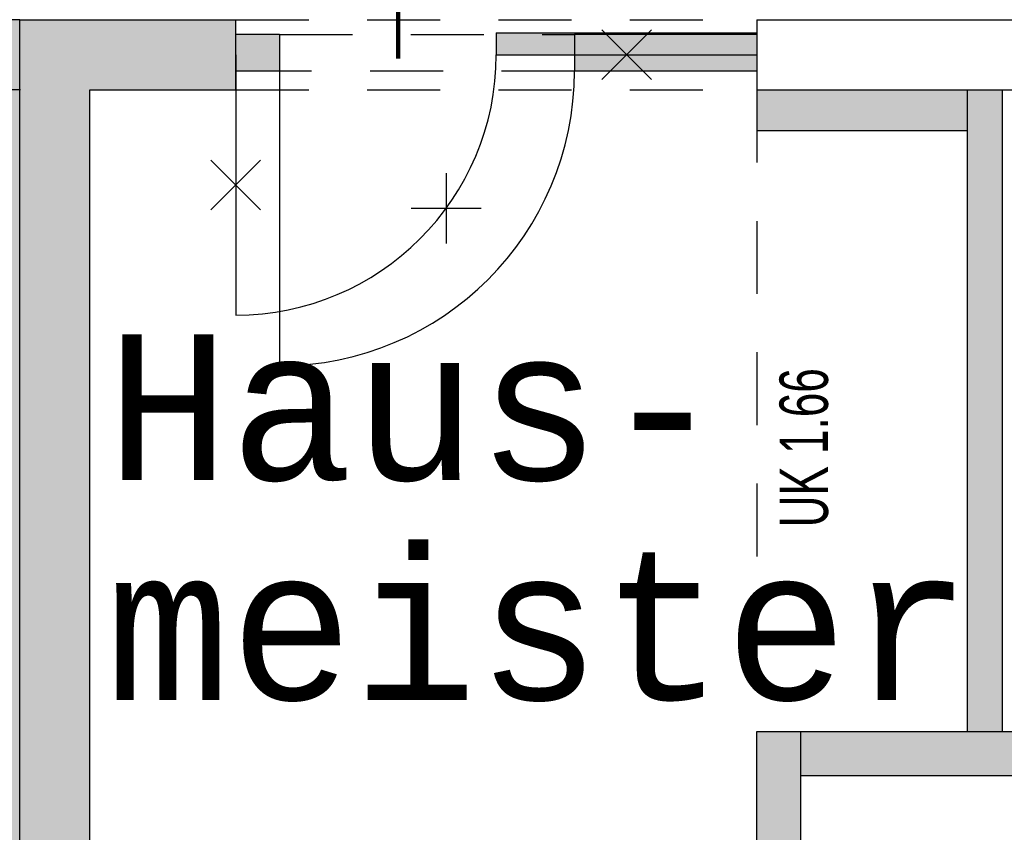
# Model space of a CAD drawing. Header units: metres. Extents: x -5 to 103, y -16 to 22.
# Tile 10 of 23: x 54.07 to 57.44, y 1.47 to 4.26. Entities that reach past the tile are written whole.
import ezdxf

# ---------------------------------------------------------------- set-up
doc = ezdxf.new("R2010")
doc.units = ezdxf.units.M
for name, pattern in [('AUSGEZOGEN', [0]), ('LINIE_2', [0.45, 0.25, -0.2]), ('LINIE_9', [0.0003, 0, -0.0003])]:
    doc.linetypes.add(name, pattern=pattern)
for name, color, linetype, lineweight in [('XR$1$003METX_RAUMBESCHRIFTUNG_ENT', 7, 'Continuous', 13), ('XR$1$003WN111_ALLGEMEIN', 7, 'Continuous', 13), ('XR$1$004FE2DD_ZWEIDIMENSIONAL', 4, 'Continuous', 13), ('XR$1$004FEGLA_GLAS', 4, 'Continuous', 13), ('XR$1$004TT111_ALLGEMEIN', 7, 'Continuous', 13), ('XR$1$004TT2DD_ZWEIDIMENSIONAL', 4, 'Continuous', 13), ('XR$1$005BMENT_ENTWURF', 8, 'Continuous', 13), ('XR$2$STANDARD', 7, 'Continuous', 25)]:
    doc.layers.add(name, color=color, linetype=linetype, lineweight=lineweight)
doc.styles.add('LUCIDACONSOLE', font='LUCON.TTF')

msp = doc.modelspace()

# ---------------------------------------------------------------- hatches: boundary and pattern name
at = {"layer": 'XR$1$003METX_RAUMBESCHRIFTUNG_ENT', "linetype": 'AUSGEZOGEN', "lineweight": 25}
msp.add_hatch(color=0, dxfattribs=at).paths.add_polyline_path([(56.591, 4.2138), (55.6985, 4.2138), (55.6985, 4.1385), (56.591, 4.1385)])
at = {"layer": 'XR$1$004FE2DD_ZWEIDIMENSIONAL', "linetype": 'AUSGEZOGEN', "lineweight": 25}
h = msp.add_hatch(color=0, dxfattribs=at)
h.paths.add_polyline_path([(54.956, 4.2074), (54.956, 4.0824), (54.806, 4.0824), (54.806, 4.2074)], flags=16)
h.paths.add_polyline_path([(56.591, 4.2074), (56.591, 4.0824), (55.966, 4.0824), (55.966, 4.2074)], flags=16)
at = {"layer": 'XR$1$004TT111_ALLGEMEIN', "linetype": 'AUSGEZOGEN', "lineweight": 25}
for points in [[(54.306, 4.0185), (54.306, 0.5125), (54.066, 0.5125), (54.066, 4.2585), (54.806, 4.2585), (54.806, 4.0185)], [(57.311, 4.0185), (57.311, 3.8785), (56.591, 3.8785), (56.591, 4.0185)], [(57.431, 4.0185), (57.431, 1.8185), (57.311, 1.8185), (57.311, 4.0185)], [(59.146, 2.8935), (59.146, 1.8185), (59.9435, 1.8185), (59.9435, 1.6685), (56.741, 1.6685), (56.741, 1.8185), (59.031, 1.8185), (59.031, 2.8935)], [(56.741, 1.8185), (56.741, -2.3315), (56.591, -2.3315), (56.591, 1.8185)]]:
    msp.add_hatch(color=0, dxfattribs=at).paths.add_polyline_path(points, flags=16)
at = {"layer": 'XR$2$STANDARD', "linetype": 'LINIE_9', "lineweight": 25, "true_color": 0x8cff8c}
h = msp.add_hatch(color=91, dxfattribs=at)
h.paths.add_polyline_path([(49.346, -2.3315), (54.066, -2.3315), (54.066, 4.2585), (49.346, 4.2585)])
h.paths.add_polyline_path([(52.233, -1.8425), (51.233, -1.8425), (51.233, -0.4425), (52.233, -0.4425)], flags=16)

# ---------------------------------------------------------------- linework, layer by layer
at = {"layer": 'XR$1$003METX_RAUMBESCHRIFTUNG_ENT', "color": 0, "linetype": 'AUSGEZOGEN', "lineweight": 25}
for p, q in [((56.0597, 4.0535), (56.2297, 4.2235)), ((56.0597, 4.2235), (56.2297, 4.0535)), ((55.6985, 4.2138), (56.591, 4.2138)), ((55.6985, 4.2138), (55.6985, 4.1385)), ((55.6985, 4.1385), (56.591, 4.1385)), ((54.721, 3.6073), (54.891, 3.7772)), ((54.721, 3.7772), (54.891, 3.6073)), ((55.5267, 3.7322), (55.5267, 3.4919)), ((55.4065, 3.6121), (55.6469, 3.6121))]:
    msp.add_line(p, q, dxfattribs=at)
at = {"layer": 'XR$1$003METX_RAUMBESCHRIFTUNG_ENT', "color": 2, "linetype": 'AUSGEZOGEN', "lineweight": 25}
msp.add_line((54.806, 4.1385), (54.806, 3.246), dxfattribs=at)
msp.add_arc((54.806, 4.1385), 0.8925, 270, 0, dxfattribs=at)
at = {"layer": 'XR$1$003WN111_ALLGEMEIN', "color": 2, "linetype": 'AUSGEZOGEN', "lineweight": 25}
for p, q in [((54.066, 4.2585), (54.806, 4.2585)), ((54.066, 0.5125), (54.066, 4.2585)), ((54.806, 4.0185), (54.806, 4.2585)), ((56.591, 4.2585), (61.121, 4.2585)), ((56.591, 4.2585), (56.591, 4.0185)), ((54.306, 4.0185), (54.806, 4.0185)), ((54.306, 0.5125), (54.306, 4.0185)), ((56.591, 4.0185), (59.031, 4.0185)), ((56.591, 4.0185), (56.591, 3.8785)), ((57.311, 4.0185), (57.311, 1.8185)), ((57.431, 4.0185), (57.431, 1.8185)), ((56.591, 3.8785), (57.311, 3.8785)), ((56.591, -2.3315), (56.591, 1.8185)), ((56.591, 1.8185), (59.031, 1.8185)), ((56.741, -2.3315), (56.741, 1.8185)), ((56.741, 1.6685), (59.9435, 1.6685))]:
    msp.add_line(p, q, dxfattribs=at)
at = {"layer": 'XR$1$004FE2DD_ZWEIDIMENSIONAL', "color": 1, "linetype": 'AUSGEZOGEN', "lineweight": 25}
for p, q in [((54.956, 4.2074), (54.806, 4.2074)), ((54.956, 4.2074), (54.956, 4.0824)), ((56.591, 4.2074), (55.966, 4.2074)), ((55.966, 4.2074), (55.966, 4.0824)), ((54.956, 4.0824), (54.806, 4.0824)), ((54.956, 4.0824), (54.956, 3.0724)), ((56.591, 4.0824), (55.966, 4.0824))]:
    msp.add_line(p, q, dxfattribs=at)
at = {"layer": 'XR$1$004FE2DD_ZWEIDIMENSIONAL', "color": 1, "linetype": 'LINIE_2', "lineweight": 25}
for p, q in [((54.956, 4.2074), (55.966, 4.2074)), ((55.966, 4.0824), (54.956, 4.0824))]:
    msp.add_line(p, q, dxfattribs=at)
at = {"layer": 'XR$1$004FE2DD_ZWEIDIMENSIONAL', "color": 1, "linetype": 'AUSGEZOGEN', "lineweight": 25}
msp.add_arc((54.956, 4.0824), 1.01, 270, 0, dxfattribs=at)
at = {"layer": 'XR$1$005BMENT_ENTWURF', "color": 254, "linetype": 'LINIE_2', "lineweight": 25, "true_color": 0xf0f0b4}
for p, q in [((54.066, 4.2585), (49.346, 4.2585)), ((54.806, 4.2585), (56.599, 4.2585)), ((54.069, 4.0185), (49.346, 4.0185)), ((54.806, 4.0185), (56.591, 4.0185)), ((56.591, 4.0185), (56.591, 1.8185))]:
    msp.add_line(p, q, dxfattribs=at)
at = {"layer": 'XR$2$STANDARD', "color": 1, "linetype": 'AUSGEZOGEN', "lineweight": 140}
msp.add_line((55.362, 4.5793), (55.362, 4.1251), dxfattribs=at)

# ---------------------------------------------------------------- texts
at = {"layer": 'XR$1$004FEGLA_GLAS', "color": 0, "linetype": 'AUSGEZOGEN', "lineweight": 25, "insert": (54.3618, 3.1805), "char_height": 0.5, "width": 3.650015, "attachment_point": 1, "line_spacing_factor": 0.903614, "style": 'LUCIDACONSOLE'}
msp.add_mtext('{\\fLucida Console|i0|b0;\\H0.500000;\\W1.000000;\\C7;Haus-}\\P{\\fLucida Console|i0|b0;\\H0.500000;\\W1.000000;\\C7;meister}\\P', dxfattribs=at)
at = {"layer": 'XR$1$004TT2DD_ZWEIDIMENSIONAL', "color": 0, "linetype": 'AUSGEZOGEN', "lineweight": 25, "insert": (56.8369, 2.5187), "char_height": 0.166, "width": 0.77655, "attachment_point": 7, "rotation": 90}
msp.add_mtext('\\W0.68;UK\\~1.66', dxfattribs=at)

doc.saveas('drawing.dxf')
